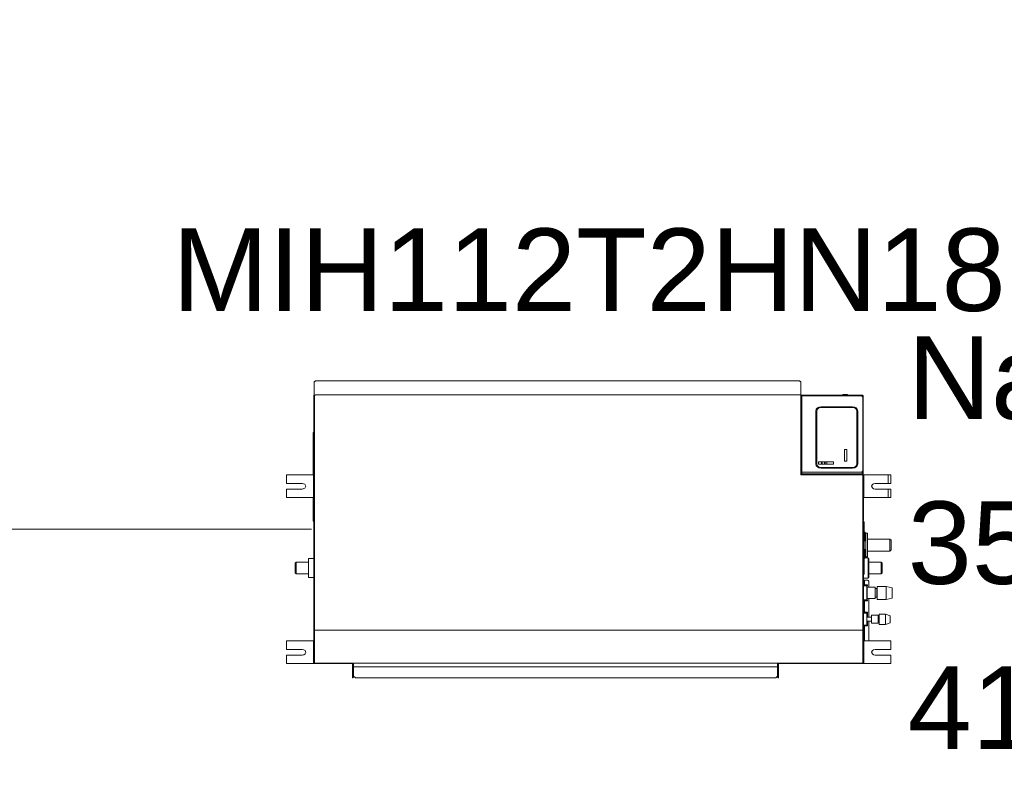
# Model space of a CAD drawing. Header units: metres. Extents: x -16.6 to 21.6, y -13.6 to 21.
# Tile 4 of 29: x 5.5 to 6.7, y -8.8 to -7.9. Entities that reach past the tile are written whole.
import ezdxf

# ---------------------------------------------------------------- set-up
doc = ezdxf.new("R2010")
doc.units = ezdxf.units.M
doc.layers.add('UC-3_dwg', color=7, linetype='Continuous', lineweight=18, true_color=0x767676)
doc.styles.add('Arial', font='arial.ttf', dxfattribs={"height": 0.1})

# ---------------------------------------------------------------- blocks, each defined once
blk = doc.blocks.new('UC-3_dwg__U61-1115296-DIAGRAMA FRIGORÍFICO UC-3')
at = {"lineweight": 18}
for p, q in [((14.1035, -28.5023), (14.1035, -28.2176)), ((14.1021, -28.2645), (14.1021, -28.3142)), ((14.7242, -28.3013), (14.7242, -28.2984)), ((14.6931, -28.3093), (14.6937, -28.3093)), ((14.6937, -28.3105), (14.6931, -28.3105)), ((14.6937, -28.3116), (14.6931, -28.3116)), ((14.6931, -28.3131), (14.6931, -28.314)), ((14.7672, -28.3109), (14.7672, -28.3116)), ((14.7676, -28.3106), (14.768, -28.3106)), ((14.1024, -28.325), (14.1028, -28.325)), ((14.1028, -28.3308), (14.1024, -28.3308)), ((14.7689, -28.3251), (14.7685, -28.3251)), ((14.7685, -28.3308), (14.7689, -28.3308)), ((14.1021, -28.3416), (14.1021, -28.3685)), ((14.7676, -28.3673), (14.7685, -28.3673)), ((14.7692, -28.4328), (14.7692, -28.3728)), ((14.7713, -28.3942), (14.7692, -28.3942)), ((14.7692, -28.4044), (14.7713, -28.4044)), ((14.7732, -28.4065), (14.8005, -28.4065)), ((14.0963, -28.4199), (14.0815, -28.4199)), ((14.7748, -28.4342), (14.7897, -28.4342)), ((14.7683, -28.4486), (14.769, -28.4486)), ((14.7727, -28.4487), (14.7727, -28.4658)), ((14.7851, -28.4509), (14.7845, -28.452)), ((14.7731, -28.4527), (14.7727, -28.4527)), ((14.7727, -28.4618), (14.7731, -28.4618)), ((14.7845, -28.4625), (14.7851, -28.4636)), ((14.7683, -28.4659), (14.769, -28.4659)), ((14.7683, -28.4715), (14.7698, -28.4715)), ((14.7698, -28.471), (14.769, -28.471)), ((14.7748, -28.4868), (14.7748, -28.4641)), ((14.769, -28.4817), (14.7683, -28.4817)), ((14.7698, -28.4778), (14.769, -28.4778)), ((14.7727, -28.4818), (14.7727, -28.4961)), ((14.7781, -28.4868), (14.7727, -28.4868)), ((14.7875, -28.4852), (14.7861, -28.4852)), ((14.769, -28.4963), (14.7683, -28.4963)), ((14.7727, -28.4913), (14.7781, -28.4913)), ((14.7748, -28.5154), (14.7748, -28.4913)), ((14.7861, -28.4929), (14.7875, -28.4929)), ((14.7683, -28.503), (14.7698, -28.503)), ((14.769, -28.5024), (14.7698, -28.5024)), ((14.7698, -28.515), (14.769, -28.515)), ((14.1024, -28.5263), (14.1028, -28.5263)), ((14.1028, -28.532), (14.1024, -28.532)), ((14.7689, -28.5263), (14.7683, -28.5263)), ((14.7683, -28.532), (14.7689, -28.532)), ((14.1498, -28.5428), (14.1498, -28.5583)), ((14.6793, -28.5423), (14.6717, -28.5423)), ((14.1509, -28.5583), (14.1509, -28.5469))]:
    blk.add_line(p, q, dxfattribs=at)
at = {"lineweight": 18, "flags": 128}
for points in [[(14.1032, -28.201), (14.1046, -28.201), (14.1046, -28.2003), (14.6913, -28.2003), (14.6913, -28.201), (14.6927, -28.201), (14.6927, -28.2169), (14.6927, -28.2176), (14.6924, -28.2176), (14.6927, -28.2176)], [(14.6927, -28.2193), (14.6927, -28.2176), (14.6927, -28.2169), (14.6927, -28.201), (14.6913, -28.201), (14.6913, -28.2003), (14.1046, -28.2003), (14.1046, -28.201), (14.1032, -28.201), (14.1032, -28.2169), (14.1032, -28.2176), (14.1032, -28.2169), (14.1032, -28.201)], [(14.6908, -28.2), (14.6908, -28.2003), (14.6908, -28.2), (14.6886, -28.2), (14.1073, -28.2), (14.1051, -28.2), (14.1051, -28.2003), (14.1051, -28.2), (14.1073, -28.2), (14.6886, -28.2), (14.6908, -28.2)], [(14.1498, -28.5423), (14.1498, -28.5428), (14.1477, -28.5428), (14.1028, -28.5428), (14.1028, -28.2198), (14.1028, -28.2176), (14.1035, -28.2176), (14.105, -28.2176), (14.105, -28.217), (14.6924, -28.217), (14.6924, -28.314), (14.7676, -28.314), (14.7676, -28.5023)], [(14.6924, -28.2193), (14.6931, -28.2193), (14.6931, -28.2176), (14.7676, -28.2176), (14.7676, -28.2181), (14.767, -28.2181)], [(14.6924, -28.2198), (14.6931, -28.2198), (14.6931, -28.2193)], [(14.6937, -28.2198), (14.6931, -28.2198), (14.6931, -28.3131), (14.6924, -28.3131)], [(14.7676, -28.3116), (14.767, -28.3116), (14.767, -28.3109), (14.767, -28.3098), (14.7676, -28.3098), (14.7676, -28.2194), (14.7676, -28.2181), (14.7676, -28.2194), (14.767, -28.2194), (14.767, -28.2183), (14.767, -28.2181), (14.767, -28.218), (14.6937, -28.218), (14.6937, -28.2183)], [(14.767, -28.2183), (14.6937, -28.2183), (14.6937, -28.3109), (14.6937, -28.3128)], [(14.7434, -28.2176), (14.7434, -28.2173), (14.7434, -28.2167), (14.7491, -28.2167), (14.7491, -28.2173), (14.7491, -28.2176)], [(14.7676, -28.2178), (14.768, -28.2178), (14.768, -28.2196), (14.768, -28.2401), (14.768, -28.2986), (14.768, -28.3089), (14.768, -28.3106), (14.768, -28.3135)], [(14.7603, -28.3009), (14.7603, -28.2369), (14.7598, -28.235), (14.7588, -28.2339), (14.7574, -28.2331), (14.755, -28.2326), (14.7173, -28.2326), (14.7149, -28.2331), (14.7135, -28.2339), (14.7125, -28.235), (14.7119, -28.2369), (14.7119, -28.3009), (14.7125, -28.3028), (14.7135, -28.3039), (14.7149, -28.3047), (14.7173, -28.3052), (14.755, -28.3052), (14.7574, -28.3047), (14.7588, -28.3039), (14.7598, -28.3028), (14.7603, -28.3009)], [(14.1028, -28.2645), (14.1021, -28.2645), (14.1021, -28.2627), (14.1028, -28.2627)], [(14.6937, -28.3109), (14.767, -28.3109), (14.7676, -28.3109), (14.7676, -28.3116), (14.7676, -28.3135), (14.767, -28.3135), (14.7648, -28.3135), (14.6955, -28.3135), (14.6933, -28.3135), (14.6931, -28.3135)], [(14.6933, -28.3135), (14.6933, -28.3128), (14.6955, -28.3128), (14.7648, -28.3128), (14.767, -28.3128), (14.767, -28.3135)], [(14.767, -28.3105), (14.7676, -28.3105), (14.7676, -28.3104)], [(14.7676, -28.3109), (14.7676, -28.3105), (14.7676, -28.3098)], [(14.7676, -28.314), (14.7676, -28.3135), (14.7685, -28.3135), (14.7685, -28.3152), (14.7685, -28.3673), (14.7685, -28.369), (14.7676, -28.369)], [(14.7827, -28.3245), (14.7982, -28.3245), (14.7982, -28.3142), (14.8015, -28.3142), (14.8015, -28.3245), (14.7982, -28.3245), (14.7982, -28.3142), (14.7722, -28.3142), (14.7689, -28.3142), (14.7689, -28.3416), (14.7722, -28.3416), (14.7982, -28.3416), (14.7982, -28.3313)], [(14.7826, -28.3314), (14.7805, -28.3309), (14.7792, -28.33), (14.7783, -28.3277), (14.7792, -28.3259), (14.7805, -28.325), (14.7826, -28.3245)], [(14.7827, -28.3313), (14.7982, -28.3313), (14.7982, -28.3416), (14.8015, -28.3416), (14.8015, -28.3313), (14.7982, -28.3313)], [(14.1028, -28.3702), (14.1021, -28.3702), (14.1021, -28.3685), (14.1028, -28.3685)], [(14.7676, -28.3697), (14.7683, -28.3697), (14.7683, -28.3714), (14.7683, -28.5429), (14.6678, -28.5429), (14.6656, -28.5429)], [(14.7683, -28.3711), (14.7692, -28.3711), (14.7692, -28.3728), (14.7683, -28.3728)], [(14.7708, -28.3942), (14.7706, -28.3942), (14.7706, -28.3836), (14.7692, -28.3836)], [(14.7708, -28.3926), (14.7708, -28.3892), (14.7708, -28.389), (14.7708, -28.3889), (14.7708, -28.3888), (14.7708, -28.3885), (14.7708, -28.3883), (14.7708, -28.388), (14.7708, -28.3878), (14.7708, -28.3876), (14.7708, -28.3876), (14.7708, -28.3872), (14.7708, -28.3868), (14.7708, -28.3868), (14.7708, -28.3866), (14.7708, -28.3865), (14.7708, -28.3848), (14.7706, -28.3848)], [(14.7706, -28.3933), (14.7708, -28.3933), (14.7708, -28.3925)], [(14.7708, -28.3942), (14.7708, -28.3942), (14.7708, -28.3941), (14.7708, -28.394), (14.7706, -28.394)], [(14.7732, -28.3922), (14.8005, -28.3922), (14.8021, -28.3934), (14.8021, -28.3993), (14.8021, -28.4052), (14.8005, -28.4065), (14.8005, -28.3993), (14.8005, -28.3922)], [(14.7683, -28.4393), (14.7741, -28.4393), (14.7741, -28.4147), (14.7706, -28.4147)], [(14.7692, -28.415), (14.7706, -28.415), (14.7706, -28.4044)], [(14.0963, -28.4342), (14.0815, -28.4342), (14.08, -28.433), (14.08, -28.421), (14.0815, -28.4199), (14.0815, -28.4342)], [(14.1028, -28.4156), (14.0963, -28.4156), (14.0963, -28.4385), (14.1028, -28.4385)], [(14.7741, -28.4385), (14.7748, -28.4385), (14.7748, -28.4156), (14.7741, -28.4156)], [(14.7748, -28.4199), (14.7897, -28.4199), (14.7911, -28.421), (14.7911, -28.427), (14.7911, -28.433), (14.7897, -28.4342), (14.7897, -28.427), (14.7897, -28.4199)], [(14.7683, -28.4328), (14.7692, -28.4328), (14.7692, -28.4345), (14.7683, -28.4345)], [(14.7748, -28.4504), (14.7748, -28.443), (14.7743, -28.4421), (14.7734, -28.4418), (14.7698, -28.4418), (14.7698, -28.443), (14.7698, -28.4475), (14.7734, -28.4475), (14.7734, -28.4487), (14.769, -28.4487), (14.769, -28.4475), (14.769, -28.443), (14.769, -28.4418), (14.7698, -28.4418)], [(14.7959, -28.4495), (14.7869, -28.4495), (14.7854, -28.4495), (14.7851, -28.4498), (14.7851, -28.4647), (14.7854, -28.465), (14.7869, -28.465), (14.7944, -28.465), (14.7959, -28.465), (14.7959, -28.4608)], [(14.7959, -28.465), (14.8031, -28.4635), (14.8031, -28.451), (14.7959, -28.4495), (14.7959, -28.4611)], [(14.7825, -28.4625), (14.7845, -28.4625), (14.7845, -28.452), (14.7825, -28.452)], [(14.769, -28.4715), (14.769, -28.471), (14.769, -28.4698), (14.769, -28.467), (14.769, -28.4658), (14.7734, -28.4658), (14.7734, -28.467), (14.7698, -28.467), (14.7698, -28.4698), (14.7698, -28.471), (14.7698, -28.4715), (14.7698, -28.4773), (14.7683, -28.4773)], [(14.7734, -28.4868), (14.7734, -28.4818), (14.769, -28.4818), (14.769, -28.4807), (14.769, -28.479), (14.769, -28.4778), (14.769, -28.4773)], [(14.7698, -28.4773), (14.7698, -28.4778), (14.7698, -28.479), (14.7698, -28.4807), (14.7734, -28.4807), (14.7734, -28.4818)], [(14.7951, -28.4953), (14.7879, -28.4953), (14.7875, -28.495), (14.7875, -28.483), (14.7879, -28.4828), (14.7951, -28.4828), (14.7951, -28.4953), (14.8006, -28.4933)], [(14.7951, -28.4828), (14.8006, -28.4848), (14.8006, -28.4933)], [(14.7734, -28.4913), (14.7734, -28.4961), (14.7734, -28.4973), (14.7698, -28.4973), (14.7698, -28.5013), (14.7698, -28.5024), (14.7698, -28.503), (14.7698, -28.5144), (14.7683, -28.5144)], [(14.769, -28.503), (14.769, -28.5024), (14.769, -28.5013), (14.769, -28.4973), (14.769, -28.4961), (14.7734, -28.4961)], [(14.7827, -28.5257), (14.7982, -28.5257), (14.8015, -28.5257), (14.8015, -28.5154), (14.7982, -28.5154), (14.7722, -28.5154), (14.7689, -28.5154), (14.7689, -28.5429), (14.7722, -28.5429), (14.7982, -28.5429), (14.8015, -28.5429), (14.8015, -28.5326), (14.7982, -28.5326), (14.7827, -28.5326), (14.7805, -28.5321), (14.7792, -28.5312), (14.7783, -28.5289), (14.7792, -28.5271), (14.7805, -28.5262), (14.7827, -28.5257)], [(14.769, -28.5154), (14.769, -28.515), (14.769, -28.5144)], [(14.7698, -28.5144), (14.7698, -28.515), (14.7698, -28.5154)], [(14.6717, -28.5423), (14.6645, -28.5423), (14.6645, -28.5469), (14.1509, -28.5469), (14.1509, -28.5423), (14.1506, -28.5423), (14.1506, -28.5583)], [(14.6656, -28.5423), (14.6656, -28.5429), (14.6656, -28.5583), (14.6656, -28.56), (14.6649, -28.56), (14.6649, -28.5583), (14.6649, -28.5423), (14.6656, -28.5423), (14.6678, -28.5423), (14.7676, -28.5423)], [(14.7567, -28.5423), (14.7567, -28.5423), (14.7636, -28.5423)], [(14.6645, -28.5583), (14.6623, -28.56), (14.1531, -28.56), (14.1509, -28.5583), (14.1531, -28.56), (14.6623, -28.56), (14.6645, -28.5583), (14.6645, -28.5469)]]:
    blk.add_lwpolyline(points, dxfattribs=at)
for points in [[(14.7616, -28.2369), (14.7616, -28.3009), (14.7609, -28.3033), (14.7597, -28.3046), (14.7579, -28.3056), (14.755, -28.3062), (14.7173, -28.3062), (14.7143, -28.3056), (14.7126, -28.3046), (14.7113, -28.3033), (14.7106, -28.3009), (14.7106, -28.2369), (14.7113, -28.2345), (14.7126, -28.2331), (14.7143, -28.2321), (14.7173, -28.2316), (14.755, -28.2316), (14.7579, -28.2321), (14.7597, -28.2331), (14.7609, -28.2345)], [(14.7484, -28.2975), (14.7484, -28.2832), (14.7455, -28.2832), (14.7455, -28.2975)], [(14.7321, -28.2984), (14.7141, -28.2984), (14.7141, -28.3013), (14.7321, -28.3013)], [(14.7178, -28.3013), (14.7178, -28.2984)], [(14.7185, -28.3013), (14.7185, -28.2984)], [(14.7214, -28.2984), (14.7214, -28.3013)], [(14.7222, -28.2984), (14.7222, -28.3013)], [(14.0698, -28.3142), (14.0731, -28.3142), (14.0991, -28.3142), (14.1024, -28.3142), (14.1024, -28.3416), (14.0991, -28.3416), (14.0731, -28.3416), (14.0698, -28.3416), (14.0698, -28.3313), (14.0731, -28.3313), (14.0886, -28.3313), (14.0917, -28.3303), (14.093, -28.3279), (14.0917, -28.3255), (14.0886, -28.3245), (14.0731, -28.3245), (14.0698, -28.3245)], [(14.7732, -28.3862), (14.7732, -28.385), (14.7713, -28.385), (14.7713, -28.3862), (14.7713, -28.4125), (14.7713, -28.4136), (14.7732, -28.4136), (14.7732, -28.4125)], [(14.7731, -28.4641), (14.7731, -28.4504), (14.7825, -28.4504), (14.7825, -28.4641)], [(14.7781, -28.4939), (14.7781, -28.4842), (14.7861, -28.4842), (14.7861, -28.4939)], [(14.7676, -28.5423), (14.1035, -28.5423), (14.1035, -28.5023), (14.7676, -28.5023)], [(14.0698, -28.5154), (14.0731, -28.5154), (14.0991, -28.5154), (14.1024, -28.5154), (14.1024, -28.5429), (14.0991, -28.5429), (14.0731, -28.5429), (14.0698, -28.5429), (14.0698, -28.5326), (14.0731, -28.5326), (14.0886, -28.5326), (14.0908, -28.5321), (14.0921, -28.5312), (14.093, -28.5293), (14.0921, -28.5271), (14.0908, -28.5262), (14.0886, -28.5257), (14.0731, -28.5257), (14.0698, -28.5257)], [(14.1498, -28.56), (14.1498, -28.5583), (14.1506, -28.5583), (14.1506, -28.56)]]:
    blk.add_lwpolyline(points, close=True, dxfattribs=at)
at = {"lineweight": 18, "char_height": 0.1, "line_spacing_factor": 0.941778, "style": 'Arial'}
for s, insert, width, attachment_point in [('MIH112T2HN18', (14.436, -28.0155), 1.204712, 2), ('Name:UE-T-8', (14.822, -28.1463), 1.027189, 1), ('35,699/29,005 Btu/h', (14.822, -28.3463), 1.507115, 1), ('41,311 Btu/h', (14.822, -28.5463), 0.948833, 1)]:
    blk.add_mtext(s, dxfattribs=dict(at, insert=insert, width=width, attachment_point=attachment_point))
blk = doc.blocks.new('UC-3_dwg-1115257-DIAGRAMA FRIGORÍFICO UC-3')
at = {"lineweight": 18, "flags": 128}
blk.add_lwpolyline([(12.2, -27.27), (12.4, -27.27), (12.4, -28.38), (14.1, -28.38)], dxfattribs=at)
blk.add_blockref('UC-3_dwg__U61-1115296-DIAGRAMA FRIGORÍFICO UC-3', (0, 0))

msp = doc.modelspace()

# ---------------------------------------------------------------- block references
at = {"layer": 'UC-3_dwg', "color": 7}
msp.add_blockref('UC-3_dwg-1115257-DIAGRAMA FRIGORÍFICO UC-3', (-8.2514, 19.8877), dxfattribs=at)

doc.saveas('drawing.dxf')
